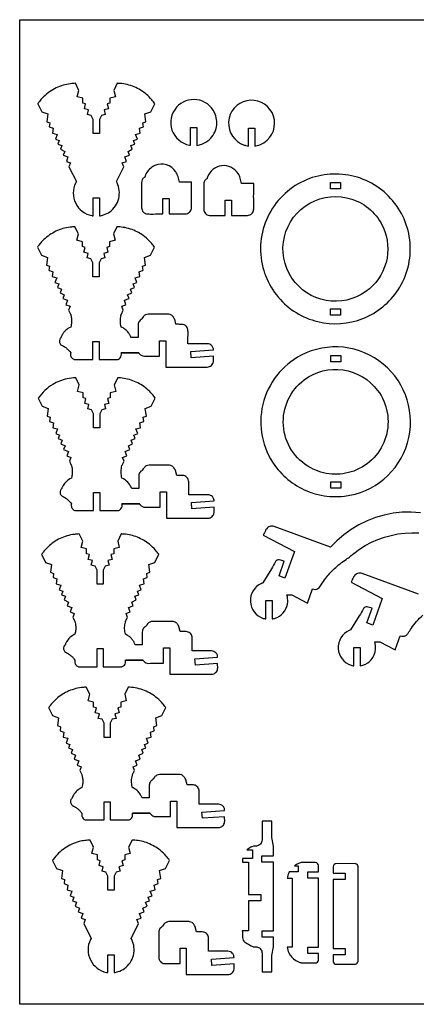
# Model space of a CAD drawing. Extents: x -398 to 473, y -287 to 185.
# Tile 1 of 3: x -398 to -208, y -287 to 185. Entities that reach past the tile are written whole.
import ezdxf

# ---------------------------------------------------------------- set-up
doc = ezdxf.new("R2010")
doc.units = 0
doc.header["$MEASUREMENT"] = 0
doc.layers.get('0').update_dxf_attribs({"linetype": 'CONTINUOUS'})
doc.layers.add('SECTIONCUTEDGES', color=18, linetype='CONTINUOUS')

msp = doc.modelspace()

# ---------------------------------------------------------------- linework, layer by layer
msp.add_lwpolyline([(472.58, -286.65), (-397.51, -286.65), (-397.51, 184.99), (472.58, 184.99)], close=True)
at = {"layer": 'SECTIONCUTEDGES'}
for points in [[(-362.3, 91.02), (-362.3, 99.59), (-359.3, 99.59), (-359.3, 91.02, 0.035031), (-357.34, 91.49, 0.079578), (-354.34, 93, 0.177317), (-350.09, 99.29, 0.17737), (-350.9, 106.83), (-351.22, 107.43), (-347.7, 114.56), (-348.38, 116.41), (-346.42, 117.14), (-347.21, 119.27), (-344.96, 120.1), (-345.62, 121.89), (-343.57, 122.9), (-344.24, 124.69), (-342.34, 125.39), (-342.98, 127.11), (-341.15, 127.79), (-341.99, 130.05), (-339.76, 130.61), (-340.08, 132.98), (-338.25, 133.66), (-338.51, 135.58), (-337.03, 136.13), (-337.54, 139.85), (-334.66, 140.92), (-332.76, 144.76, 0.016698), (-334.19, 146.6, 0.043492), (-336.78, 149.21, 0.077496), (-342.7, 152.81, 0.077508), (-349.43, 154.44, 0.010997), (-350.09, 154.48, -0.003666), (-350.75, 154.51), (-352.42, 151.13), (-351.63, 148.03), (-354.29, 147.36), (-354.29, 144.96), (-355.64, 144.62), (-355.05, 142.26), (-357.06, 141.75), (-356.51, 139.59), (-358.36, 139.12), (-359.3, 137.23), (-359.3, 130.49), (-362.3, 130.49), (-362.3, 137.23), (-363.23, 139.12), (-365.08, 139.59), (-364.53, 141.75), (-366.55, 142.26), (-365.95, 144.62), (-367.31, 144.96), (-367.31, 147.36), (-369.96, 148.03), (-369.17, 151.13), (-370.85, 154.51, 0.015709), (-373.17, 154.31, 0.042831), (-376.68, 153.59, 0.082017), (-383.2, 150.43, 0.080336), (-388.49, 145.25, 0.007539), (-388.67, 145.01, -0.002513), (-388.84, 144.76), (-386.94, 140.92), (-384.06, 139.85), (-384.57, 136.13), (-383.08, 135.58), (-383.35, 133.66), (-381.51, 132.98), (-381.84, 130.61), (-379.6, 130.05), (-380.44, 127.79), (-378.62, 127.11), (-379.26, 125.39), (-377.36, 124.69), (-378.02, 122.9), (-375.97, 121.89), (-376.64, 120.1), (-374.39, 119.27), (-375.17, 117.14), (-373.21, 116.41), (-373.9, 114.56), (-370.37, 107.43), (-370.69, 106.83, 0.232949), (-370.7, 97.08, 0.232949), (-362.97, 91.13, 0.011595), (-362.64, 91.07, -0.003865)], [(-315.63, 124.78), (-315.63, 133.36), (-312.63, 133.36), (-312.63, 124.78, 0.047597), (-310.25, 125.4, 0.100184), (-306.61, 127.64, 0.160083), (-303.28, 133.68, 0.160346), (-304.19, 140.51, 0.250499), (-312.6, 146.64, 0.250445), (-322.37, 143.05, 0.27053), (-324.57, 132.15, 0.270621), (-316.16, 124.87, 0.009062), (-315.89, 124.82, -0.003021)], [(-287.93, 124.47), (-287.93, 133.04), (-284.93, 133.04), (-284.93, 124.47, 0.047597), (-282.55, 125.09, 0.100184), (-278.91, 127.32, 0.760738), (-288.74, 146.19, 0.761228), (-290.01, 124.96, 0.024169), (-289.13, 124.7, 0.017962)], [(-328.92, 91.94), (-328.92, 99.32), (-325.92, 99.32), (-325.92, 91.94, -0.001261), (-319.76, 91.92, 0.007568), (-318.22, 91.94, 0.17911), (-316.2, 92.74, 0.186027), (-315.25, 94.62, 0.012625), (-315.24, 94.72, 0.006307), (-315.23, 94.92, 0.00914), (-315.22, 97.37, -0.008036), (-315.17, 107.16), (-321, 107.16, 0.003437), (-321.67, 109.78, 0.080686), (-322.7, 112.09, 0.363611), (-332.79, 115.13, 0.187458), (-337.11, 110.89, 0.018465), (-337.27, 110.49, 0.013194), (-337.47, 109.91, 0.057236), (-337.5, 109.74, -0.140672), (-337.56, 109.57, -0.134911), (-337.7, 109.46, 0.061956), (-337.99, 109.29, 0.116179), (-338.8, 108.3, 0.105792), (-339.14, 106.93), (-339.14, 94.92, 0.17911), (-338.33, 92.9, 0.186027), (-336.46, 91.95, 0.012625), (-336.35, 91.94, 0.006307), (-336.15, 91.94, 0.008514), (-333.62, 91.91, -0.002207)], [(-299.12, 91.22), (-299.12, 98.61), (-296.12, 98.61), (-296.12, 91.22, -0.001261), (-289.97, 91.21, 0.007568), (-288.43, 91.22, 0.17911), (-286.4, 92.03, 0.186027), (-285.45, 93.9, 0.012625), (-285.45, 94.01, 0.006307), (-285.44, 94.21, 0.00914), (-285.42, 96.66, -0.008036), (-285.38, 106.45), (-291.2, 106.45, 0.002778), (-291.88, 109.08, 0.080686), (-292.91, 111.37, 0.286261), (-300.81, 115.02, 0.286452), (-307.56, 109.53, 0.036637), (-307.71, 108.98, -0.114416), (-307.76, 108.86, -0.116624), (-307.9, 108.74, 0.081245), (-308.48, 108.32, 0.097719), (-309.09, 107.4, 0.089338), (-309.34, 106.22), (-309.34, 94.21, 0.17911), (-308.54, 92.19, 0.186027), (-306.66, 91.24, 0.012625), (-306.56, 91.23, 0.006307), (-306.36, 91.22, 0.008514), (-303.82, 91.2, -0.002207)], [(-279.79, 62.41, 0.083187), (-273.56, 51.96, 0.15872), (-254.77, 40.37, 0.155063), (-233.08, 41.88, 0.155089), (-216.23, 55.64, 0.166511), (-210.54, 78.13, 0.16632), (-219.83, 99.42, 0.164857), (-240.03, 110.52, 0.165101), (-262.78, 107.06, 0.174897), (-279.32, 89.16, 0.174968), (-280.62, 64.84, 0.009023), (-280.19, 63.52, 0.010489)], [(-267.1, 61.18, -0.439479), (-258.53, 97.13, -0.439058), (-223.4, 85.54, -0.174074), (-222.05, 68.66, -0.173675), (-231.75, 54.74, -0.202252), (-250.76, 50.51, -0.201817)], [(-348.87, 25.42), (-340.45, 25.41, -0.159762), (-340.37, 25.32, 0.066488), (-340.13, 24.93, 0.224273), (-337.8, 23.84, -0.000395), (-330.59, 23.85), (-330.59, 31.23), (-327.59, 31.23), (-327.59, 18.58), (-307.7, 18.58, 0.17911), (-305.67, 19.39, 0.186027), (-304.72, 21.27, 0.031019), (-304.69, 22.15, -0.005772), (-304.71, 23.79), (-315.37, 23.01), (-315.59, 26.02), (-304.71, 26.82, 0.052573), (-304.85, 27.68, 0.128734), (-305.56, 28.9, 0.098804), (-306.47, 29.51, 0.090544), (-307.64, 29.76), (-316.9, 29.76, -0.002036), (-316.89, 33.83, 0.007854), (-316.9, 36.03, 0.165437), (-317.61, 37.95, 0.175912), (-319.26, 38.95, 0.045646), (-320.31, 39.06, 0.003185), (-322.67, 39.07), (-323.27, 41.48, 0.035592), (-323.36, 41.67, 0.008238), (-323.85, 42.47, 0.105793), (-324.82, 43.47, 0.114267), (-326.03, 43.92, 0.016414), (-326.17, 43.94, 0.008238), (-326.43, 43.95), (-335.91, 43.95, 0.110419), (-337.25, 43.61, 0.110418), (-338.32, 42.73, 0.022316), (-339.03, 41.72, -0.059806), (-339.23, 41.48, -0.058444), (-339.43, 41.33, 0.099091), (-340.2, 40.65, 0.081372), (-340.63, 39.84, 0.073068), (-340.81, 38.84, 0.009886), (-340.83, 37.63, -0.001648), (-340.81, 32.77), (-344.21, 32.77, 0.019577), (-344.78, 33.98, 0.043762), (-345.47, 35.07, 0.056859), (-346.79, 36.45, 0.05369), (-348.47, 37.56, 0.039391), (-348.8, 37.7, -0.141623), (-348.87, 37.75), (-349.06, 38.52, -0.054644), (-349.3, 40.93, -0.056928), (-349.01, 43.23, -0.006856), (-348.86, 43.83, -0.024199), (-348.8, 44), (-347.88, 45.87), (-348.56, 47.72), (-346.6, 48.45), (-347.39, 50.57), (-345.14, 51.41), (-345.8, 53.19), (-343.75, 54.2), (-344.42, 55.99), (-342.52, 56.7), (-343.16, 58.42), (-341.33, 59.09), (-342.17, 61.35), (-339.94, 61.92), (-340.26, 64.28), (-338.43, 64.96), (-338.69, 66.88), (-337.21, 67.44), (-337.72, 71.15), (-334.84, 72.22), (-332.94, 76.06, 0.016698), (-334.37, 77.91, 0.043491), (-336.96, 80.51, 0.077496), (-342.88, 84.11, 0.077508), (-349.61, 85.74, 0.010997), (-350.27, 85.78, -0.003666), (-350.93, 85.81), (-352.6, 82.44), (-351.81, 79.33), (-354.47, 78.66), (-354.47, 76.27), (-355.82, 75.92), (-355.23, 73.57), (-357.24, 73.06), (-356.69, 70.9), (-358.54, 70.43), (-359.48, 68.54), (-359.48, 61.79), (-362.48, 61.79), (-362.48, 68.54), (-363.41, 70.43), (-365.26, 70.9), (-364.71, 73.06), (-366.73, 73.57), (-366.13, 75.92), (-367.49, 76.27), (-367.49, 78.66), (-370.14, 79.33), (-369.35, 82.44), (-371.03, 85.81, 0.015709), (-373.35, 85.62, 0.042831), (-376.86, 84.9, 0.078645), (-383.21, 81.87, 0.078653), (-388.31, 77.04, 0.010048), (-388.67, 76.55, -0.003349), (-389.02, 76.06), (-387.12, 72.22), (-384.24, 71.15), (-384.75, 67.44), (-383.26, 66.88), (-383.53, 64.96), (-381.69, 64.28), (-382.02, 61.92), (-379.78, 61.35), (-380.62, 59.09), (-378.8, 58.42), (-379.44, 56.7), (-377.54, 55.99), (-378.2, 54.2), (-376.15, 53.19), (-376.82, 51.41), (-374.57, 50.57), (-375.35, 48.45), (-373.39, 47.72), (-374.08, 45.87), (-373.15, 44, -0.036497), (-372.97, 43.39, -0.035573), (-372.7, 41.67, -0.036385), (-372.68, 40.09, -0.0364), (-372.89, 38.52), (-373.08, 37.75), (-373.87, 37.35, 0.075892), (-375.92, 35.74, 0.075892), (-377.4, 33.58, 0.038064), (-377.61, 33.05, -0.074201), (-377.74, 32.77, -0.053422), (-377.87, 32.62, 0.096755), (-378.32, 31.97, 0.145353), (-378.5, 30.64, 0.145421), (-377.92, 29.43, 0.10301), (-377.51, 29.13, -0.049055), (-375.75, 28.12, -0.034046), (-374.58, 27.15, -0.034058), (-373.54, 26.03), (-373.08, 25.42, -0.13896), (-373.09, 25.31, 0.06537), (-373.18, 24.91, 0.165435), (-372.8, 23.33, 0.165462), (-371.53, 22.31, 0.012695), (-371.35, 22.24, 0.03751), (-371.29, 22.23), (-362.48, 22.23), (-362.48, 30.9), (-359.48, 30.9), (-359.48, 22.23), (-350.67, 22.23, 0.089286), (-350.14, 22.41, 0.087241), (-349.38, 23.02, 0.127053), (-348.85, 24.09, 0.114164), (-348.87, 25.42), (-340.45, 25.41)], [(-275.27, -28.57, 0.073328), (-268.01, -36.04, 0.072163), (-258.78, -41.19, 0.043335), (-253.13, -42.81, 0.077023), (-242, -43.23, 0.300807), (-211.78, -17.77, 0.30038), (-223.36, 20.05, 0.14707), (-242.39, 28.05, 0.147132), (-262.66, 24.23, 0.217851), (-281.06, 0.69, 0.218138)], [(-258.13, -29.69, -0.255596), (-271.2, -9.43, -0.255597), (-261.19, 12.5, -0.199106), (-242.59, 17.23, -0.198719), (-226.06, 7.4, -0.237123), (-222.1, -14.77, -0.236962), (-237.54, -31.19, -0.106383), (-248.01, -32.66, -0.106542)], [(-348.51, -46.95), (-340.09, -46.95, -0.159762), (-340.02, -47.04, 0.066488), (-339.77, -47.43, 0.224273), (-337.45, -48.52, -0.000395), (-330.23, -48.52), (-330.23, -41.13), (-327.23, -41.13), (-327.23, -53.78), (-307.34, -53.78, 0.17911), (-305.32, -52.97, 0.186027), (-304.37, -51.1, 0.031019), (-304.33, -50.21, -0.005772), (-304.35, -48.58), (-315.01, -49.36), (-315.23, -46.34), (-304.35, -45.54, 0.052573), (-304.5, -44.68, 0.128734), (-305.2, -43.46, 0.098804), (-306.11, -42.85, 0.090544), (-307.28, -42.6), (-316.55, -42.6, -0.002036), (-316.53, -38.53, 0.007854), (-316.55, -36.34, 0.165437), (-317.25, -34.42, 0.175912), (-318.91, -33.42, 0.045646), (-319.96, -33.31, 0.003185), (-322.31, -33.29), (-322.91, -30.88, 0.035592), (-323.01, -30.69, 0.008238), (-323.49, -29.89, 0.105793), (-324.47, -28.89, 0.114267), (-325.68, -28.44, 0.016414), (-325.81, -28.43, 0.008238), (-326.07, -28.41), (-335.55, -28.41, 0.110419), (-336.89, -28.76, 0.110418), (-337.96, -29.64, 0.022316), (-338.68, -30.65, -0.059806), (-338.87, -30.88, -0.058444), (-339.08, -31.04, 0.099091), (-339.85, -31.71, 0.081372), (-340.27, -32.52, 0.073068), (-340.45, -33.52, 0.009886), (-340.47, -34.74, -0.001648), (-340.45, -39.6), (-343.86, -39.6, 0.068897), (-345.17, -37.25, 0.102144), (-347.72, -35.01), (-348.51, -34.61), (-348.71, -33.84, -0.059229), (-348.93, -31.34, -0.056927), (-348.56, -28.75, -0.006856), (-348.48, -28.45, -0.021913), (-348.45, -28.36), (-347.52, -26.5), (-348.21, -24.65), (-346.25, -23.92), (-347.03, -21.79), (-344.78, -20.96), (-345.44, -19.17), (-343.4, -18.16), (-344.06, -16.37), (-342.16, -15.67), (-342.8, -13.95), (-340.98, -13.27), (-341.82, -11.01), (-339.58, -10.45), (-339.91, -8.08), (-338.07, -7.4), (-338.34, -5.48), (-336.85, -4.93), (-337.36, -1.21), (-334.48, -0.14), (-332.58, 3.7, 0.016698), (-334.02, 5.54, 0.043491), (-336.6, 8.15, 0.077496), (-342.52, 11.75, 0.077508), (-349.25, 13.38, 0.010997), (-349.91, 13.42, -0.003666), (-350.57, 13.45), (-352.24, 10.07), (-351.46, 6.97), (-354.11, 6.3), (-354.11, 3.9), (-355.47, 3.56), (-354.87, 1.2), (-356.89, 0.69), (-356.34, -1.47), (-358.19, -1.94), (-359.12, -3.83), (-359.12, -10.57), (-362.12, -10.57), (-362.12, -3.83), (-363.06, -1.94), (-364.91, -1.47), (-364.36, 0.69), (-366.37, 1.2), (-365.78, 3.56), (-367.13, 3.9), (-367.13, 6.3), (-369.79, 6.97), (-369, 10.07), (-370.67, 13.45, 0.041478), (-374.83, 12.94, 0.08461), (-381.71, 10.25, 0.053235), (-385.42, 7.43, 0.050197), (-388.66, 3.7), (-386.76, -0.14), (-383.88, -1.21), (-384.39, -4.93), (-382.91, -5.48), (-383.17, -7.4), (-381.34, -8.08), (-381.66, -10.45), (-379.43, -11.01), (-380.27, -13.27), (-378.44, -13.95), (-379.08, -15.67), (-377.18, -16.37), (-377.85, -18.16), (-375.8, -19.17), (-376.46, -20.96), (-374.21, -21.79), (-375, -23.92), (-373.03, -24.65), (-373.72, -26.5), (-372.8, -28.36, -0.036497), (-372.61, -28.97, -0.035573), (-372.34, -30.69, -0.036385), (-372.32, -32.28, -0.0364), (-372.54, -33.84), (-372.73, -34.61), (-373.52, -35.01, 0.075892), (-375.57, -36.63, 0.075892), (-377.04, -38.78, 0.038064), (-377.25, -39.32, -0.074201), (-377.39, -39.6, -0.053422), (-377.51, -39.75, 0.096755), (-377.96, -40.39, 0.145353), (-378.14, -41.72, 0.145421), (-377.56, -42.93, 0.10301), (-377.15, -43.23, -0.049055), (-375.4, -44.24, -0.034046), (-374.22, -45.21, -0.034058), (-373.19, -46.33), (-372.73, -46.95, -0.13896), (-372.74, -47.05, 0.06537), (-372.83, -47.45, 0.165435), (-372.45, -49.03, 0.165462), (-371.18, -50.06, 0.012695), (-371, -50.12, 0.03751), (-370.93, -50.13), (-362.12, -50.13), (-362.12, -41.46), (-359.12, -41.46), (-359.12, -50.13), (-350.31, -50.13, 0.089286), (-349.78, -49.95, 0.087241), (-349.03, -49.34, 0.127053), (-348.49, -48.27, 0.114164), (-348.51, -46.95), (-340.09, -46.95)], [(-346.85, -121.74), (-338.43, -121.75, -0.159762), (-338.35, -121.84, 0.066488), (-338.11, -122.23, 0.224273), (-335.78, -123.32, -0.000395), (-328.57, -123.31), (-328.57, -115.93), (-325.57, -115.93), (-325.57, -128.58), (-305.68, -128.58, 0.17911), (-303.65, -127.77, 0.186027), (-302.7, -125.89, 0.031019), (-302.67, -125.01, -0.005772), (-302.69, -123.37), (-313.35, -124.15), (-313.57, -121.14), (-302.69, -120.34, 0.052573), (-302.83, -119.48, 0.128734), (-303.54, -118.26, 0.098804), (-304.45, -117.65, 0.090544), (-305.62, -117.4), (-314.89, -117.4, -0.002036), (-314.87, -113.33, 0.007854), (-314.89, -111.13, 0.165437), (-315.59, -109.21, 0.175912), (-317.24, -108.21, 0.045646), (-318.29, -108.1, 0.003185), (-320.65, -108.09), (-321.25, -105.68, 0.035592), (-321.35, -105.49, 0.008238), (-321.83, -104.69, 0.105793), (-322.8, -103.69, 0.114267), (-324.02, -103.24, 0.016414), (-324.15, -103.22, 0.008238), (-324.41, -103.21), (-333.89, -103.21, 0.110419), (-335.23, -103.55, 0.110418), (-336.3, -104.43, 0.022316), (-337.01, -105.44, -0.059806), (-337.21, -105.68, -0.058444), (-337.42, -105.83, 0.099091), (-338.18, -106.51, 0.081372), (-338.61, -107.32, 0.073068), (-338.79, -108.32, 0.009886), (-338.81, -109.53, -0.001648), (-338.79, -114.39), (-342.2, -114.39, 0.019577), (-342.76, -113.18, 0.043762), (-343.45, -112.09, 0.050471), (-344.64, -110.81, 0.05052), (-346.06, -109.81), (-346.85, -109.41), (-347.04, -108.64, -0.059229), (-347.27, -106.13, -0.056927), (-346.89, -103.54, -0.006856), (-346.81, -103.25, -0.021913), (-346.78, -103.16), (-345.86, -101.29), (-346.55, -99.44), (-344.58, -98.71), (-345.37, -96.59), (-343.12, -95.75), (-343.78, -93.97), (-341.73, -92.96), (-342.4, -91.17), (-340.5, -90.46), (-341.14, -88.74), (-339.31, -88.07), (-340.15, -85.81), (-337.92, -85.24), (-338.24, -82.88), (-336.41, -82.2), (-336.67, -80.28), (-335.19, -79.72), (-335.7, -76.01), (-332.82, -74.94), (-330.92, -71.1, 0.019036), (-332.49, -69.1, 0.047844), (-335.4, -66.27, 0.074136), (-341.14, -62.93, 0.074149), (-347.59, -61.42, 0.010997), (-348.25, -61.38, -0.003666), (-348.91, -61.35), (-350.58, -64.72), (-349.79, -67.83), (-352.45, -68.5), (-352.45, -70.89), (-353.81, -71.24), (-353.21, -73.59), (-355.22, -74.1), (-354.67, -76.26), (-356.52, -76.73), (-357.46, -78.62), (-357.46, -85.37), (-360.46, -85.37), (-360.46, -78.62), (-361.39, -76.73), (-363.24, -76.26), (-362.69, -74.1), (-364.71, -73.59), (-364.11, -71.24), (-365.47, -70.89), (-365.47, -68.5), (-368.12, -67.83), (-367.34, -64.72), (-369.01, -61.35, 0.015709), (-371.33, -61.54, 0.042831), (-374.84, -62.26, 0.078645), (-381.19, -65.29, 0.078653), (-386.29, -70.12, 0.010048), (-386.65, -70.61, -0.003349), (-387, -71.1), (-385.1, -74.94), (-382.22, -76.01), (-382.73, -79.72), (-381.24, -80.28), (-381.51, -82.2), (-379.67, -82.88), (-380, -85.24), (-377.76, -85.81), (-378.6, -88.07), (-376.78, -88.74), (-377.42, -90.46), (-375.52, -91.17), (-376.18, -92.96), (-374.14, -93.97), (-374.8, -95.75), (-372.55, -96.59), (-373.34, -98.71), (-371.37, -99.44), (-372.06, -101.29), (-371.13, -103.16, -0.040165), (-370.94, -103.8, -0.020539), (-370.72, -105.1, -0.043212), (-370.64, -106.83, -0.04095), (-370.87, -108.64), (-371.07, -109.41), (-371.86, -109.81, 0.075892), (-373.95, -111.46, 0.079074), (-375.38, -113.58, 0.032838), (-375.59, -114.11, -0.072134), (-375.72, -114.39, -0.053422), (-375.85, -114.54, 0.096755), (-376.3, -115.19, 0.145353), (-376.48, -116.52, 0.145421), (-375.9, -117.73, 0.10301), (-375.49, -118.03, -0.049055), (-373.73, -119.04, -0.034046), (-372.56, -120.01, -0.034058), (-371.53, -121.13), (-371.07, -121.74, -0.13896), (-371.07, -121.85, 0.06537), (-371.16, -122.25, 0.165435), (-370.78, -123.83, 0.165462), (-369.51, -124.85, 0.012695), (-369.33, -124.92, 0.03751), (-369.27, -124.93), (-360.46, -124.93), (-360.46, -116.26), (-357.46, -116.26), (-357.46, -124.93), (-348.65, -124.93, 0.089286), (-348.12, -124.75, 0.087241), (-347.36, -124.14, 0.127053), (-346.83, -123.07, 0.114164), (-346.85, -121.74), (-338.43, -121.75)], [(-343.5, -195.15), (-335.08, -195.16, -0.159762), (-335, -195.24, 0.066488), (-334.76, -195.63, 0.224273), (-332.44, -196.73, -0.000395), (-325.22, -196.72), (-325.22, -189.34), (-322.22, -189.34), (-322.22, -201.98), (-302.33, -201.98, 0.17911), (-300.31, -201.18, 0.186027), (-299.36, -199.3, 0.031019), (-299.32, -198.42, -0.005772), (-299.34, -196.78), (-310, -197.56), (-310.22, -194.54), (-299.34, -193.75, 0.052573), (-299.48, -192.89, 0.128734), (-300.19, -191.67, 0.098804), (-301.1, -191.06, 0.090544), (-302.27, -190.8), (-311.54, -190.8, -0.002036), (-311.52, -186.73, 0.007854), (-311.54, -184.54, 0.165437), (-312.24, -182.62, 0.175912), (-313.9, -181.62, 0.045646), (-314.94, -181.51, 0.003185), (-317.3, -181.5), (-317.9, -179.09, 0.035592), (-318, -178.89, 0.008238), (-318.48, -178.1, 0.105793), (-319.46, -177.1, 0.114267), (-320.67, -176.64, 0.016414), (-320.8, -176.63, 0.008238), (-321.06, -176.62), (-330.54, -176.62, 0.110419), (-331.88, -176.96, 0.110418), (-332.95, -177.84, 0.022316), (-333.67, -178.85, -0.059806), (-333.86, -179.09, -0.058444), (-334.07, -179.24, 0.099091), (-334.83, -179.92, 0.081372), (-335.26, -180.73, 0.073068), (-335.44, -181.73, 0.009886), (-335.46, -182.94, -0.001648), (-335.44, -187.8), (-338.85, -187.8, 0.019577), (-339.42, -186.58, 0.043762), (-340.1, -185.5, 0.056859), (-341.42, -184.12, 0.05369), (-343.1, -183.01, 0.038934), (-343.43, -182.87, -0.138827), (-343.5, -182.82, -0.143099), (-343.56, -182.69, 0.026699), (-343.61, -182.43, -0.061514), (-343.91, -179.69, -0.061514), (-343.55, -176.95, -0.006856), (-343.46, -176.66, -0.021913), (-343.43, -176.57), (-342.51, -174.7), (-343.2, -172.85), (-341.23, -172.12), (-342.02, -170), (-339.77, -169.16), (-340.43, -167.38), (-338.39, -166.36), (-339.05, -164.58), (-337.15, -163.87), (-337.79, -162.15), (-335.97, -161.48), (-336.81, -159.22), (-334.57, -158.65), (-334.89, -156.28), (-333.06, -155.6), (-333.33, -153.69), (-331.84, -153.13), (-332.35, -149.41), (-329.47, -148.34), (-327.57, -144.5, 0.016698), (-329.01, -142.66, 0.043491), (-331.59, -140.06, 0.081186), (-337.74, -136.37, 0.079349), (-344.9, -134.78, 0.008253), (-345.23, -134.76, -0.002751), (-345.56, -134.75), (-347.23, -138.13), (-346.45, -141.23), (-349.1, -141.91), (-349.1, -144.3), (-350.46, -144.65), (-349.86, -147), (-351.87, -147.51), (-351.33, -149.67), (-353.18, -150.14), (-354.11, -152.03), (-354.11, -158.78), (-357.11, -158.78), (-357.11, -152.03), (-358.05, -150.14), (-359.89, -149.67), (-359.35, -147.51), (-361.36, -147), (-360.76, -144.65), (-362.12, -144.3), (-362.12, -141.91), (-364.77, -141.23), (-363.99, -138.13), (-365.66, -134.75, 0.015709), (-367.98, -134.95, 0.042831), (-371.49, -135.67, 0.078645), (-377.84, -138.69, 0.078653), (-382.94, -143.53, 0.010048), (-383.3, -144.01, -0.003349), (-383.65, -144.5), (-381.75, -148.34), (-378.87, -149.41), (-379.38, -153.13), (-377.9, -153.69), (-378.16, -155.6), (-376.33, -156.28), (-376.65, -158.65), (-374.42, -159.22), (-375.25, -161.48), (-373.43, -162.15), (-374.07, -163.87), (-372.17, -164.58), (-372.84, -166.36), (-370.79, -167.38), (-371.45, -169.16), (-369.2, -170), (-369.99, -172.12), (-368.02, -172.85), (-368.71, -174.7), (-367.79, -176.57, -0.034209), (-367.6, -177.19, -0.035573), (-367.33, -178.9, -0.036385), (-367.31, -180.48, -0.0364), (-367.53, -182.05), (-367.72, -182.82), (-368.51, -183.22, 0.079075), (-370.53, -184.79, 0.075892), (-372.03, -186.99, 0.038064), (-372.24, -187.52, -0.074201), (-372.37, -187.8, -0.053422), (-372.5, -187.95, 0.096755), (-372.95, -188.6, 0.145353), (-373.13, -189.93, 0.145421), (-372.55, -191.14, 0.10301), (-372.14, -191.44, -0.049055), (-370.39, -192.45, -0.034046), (-369.21, -193.42, -0.034058), (-368.18, -194.54), (-367.72, -195.15, -0.13896), (-367.73, -195.26, 0.06537), (-367.82, -195.66, 0.165435), (-367.43, -197.24, 0.165462), (-366.17, -198.26, 0.012695), (-365.98, -198.32, 0.03751), (-365.92, -198.34), (-357.11, -198.34), (-357.11, -189.67), (-354.11, -189.67), (-354.11, -198.34), (-345.3, -198.34, 0.089286), (-344.77, -198.16, 0.087241), (-344.02, -197.55, 0.127053), (-343.48, -196.48, 0.114164), (-343.5, -195.15), (-335.08, -195.16)], [(-281.41, -271.06), (-276.71, -271.06), (-276.71, -263.3), (-276.01, -259.11), (-276.01, -254.52), (-281.42, -254.52), (-281.42, -251.52), (-276.01, -251.52), (-276.01, -218.52), (-281.49, -218.52), (-281.49, -215.52), (-276.01, -215.52), (-276.01, -210.92), (-276.71, -206.74), (-276.71, -198.97), (-281.41, -198.97, 0.001261), (-281.39, -206.09, -0.007568), (-281.41, -207.87, -0.17911), (-282.24, -209.96, -0.190362), (-284.15, -210.9, -0.033122), (-284.9, -210.91, 0.112791), (-286.26, -211.16, 0.035463), (-286.78, -211.42, -0.001981), (-288.77, -212.61), (-286.01, -212.61), (-286.01, -216.87), (-290.79, -216.87), (-290.79, -218.52), (-287.92, -218.52), (-287.92, -234.1), (-281.96, -234.1), (-281.96, -237.1), (-287.92, -237.1), (-287.92, -251.52), (-290.89, -251.52, -0.000535), (-290.8, -254.57, 0.224441), (-289.61, -256.89, 0.01549), (-289.51, -256.97, 0.007773), (-289.3, -257.11), (-286.63, -258.69, 0.058554), (-285.89, -258.99, 0.056427), (-285.07, -259.11, 0.003925), (-284.2, -259.14, -0.068856), (-283.55, -259.25, -0.160158), (-282.04, -260.33, -0.153454), (-281.41, -262.16, -0.007568), (-281.39, -263.94, 0.001261)], [(-355.24, -271.46), (-355.24, -262.89), (-352.24, -262.89), (-352.24, -271.46, 0.035031), (-350.29, -270.99, 0.079578), (-347.29, -269.48, 0.177317), (-343.03, -263.19, 0.17737), (-343.85, -255.65), (-344.17, -255.05), (-340.64, -247.92), (-341.33, -246.07), (-339.36, -245.34), (-340.15, -243.21), (-337.9, -242.38), (-338.56, -240.59), (-336.52, -239.58), (-337.18, -237.79), (-335.28, -237.09), (-335.92, -235.37), (-334.1, -234.69), (-334.94, -232.43), (-332.7, -231.87), (-333.03, -229.5), (-331.19, -228.82), (-331.46, -226.9), (-329.97, -226.35), (-330.48, -222.63), (-327.6, -221.56), (-325.7, -217.72, 0.018535), (-327.3, -215.68, 0.050019), (-330.19, -212.89, 0.072457), (-336.07, -209.5, 0.075989), (-342.37, -208.04, 0.008253), (-343.03, -208, -0.002751), (-343.69, -207.97), (-345.36, -211.35), (-344.58, -214.45), (-347.23, -215.12), (-347.23, -217.52), (-348.59, -217.86), (-347.99, -220.22), (-350.01, -220.73), (-349.46, -222.89), (-351.31, -223.36), (-352.24, -225.25), (-352.24, -231.99), (-355.24, -231.99), (-355.24, -225.25), (-356.18, -223.36), (-358.03, -222.89), (-357.48, -220.73), (-359.49, -220.22), (-358.9, -217.86), (-360.25, -217.52), (-360.25, -215.12), (-362.91, -214.45), (-362.12, -211.35), (-363.79, -207.97, 0.017545), (-366.34, -208.2, 0.033678), (-368.99, -208.71, 0.085695), (-375.88, -211.86, 0.084012), (-381.43, -217.23, 0.007539), (-381.61, -217.47, -0.002513), (-381.78, -217.72), (-379.88, -221.56), (-377, -222.63), (-377.51, -226.35), (-376.03, -226.9), (-376.29, -228.82), (-374.46, -229.5), (-374.78, -231.87), (-372.55, -232.43), (-373.39, -234.69), (-371.56, -235.37), (-372.2, -237.09), (-370.3, -237.79), (-370.97, -239.58), (-368.92, -240.59), (-369.58, -242.38), (-367.33, -243.21), (-368.12, -245.34), (-366.15, -246.07), (-366.84, -247.92), (-363.31, -255.05), (-363.64, -255.65, 0.232949), (-363.64, -265.4, 0.232949), (-355.92, -271.35, 0.011595), (-355.58, -271.41, -0.003865)], [(-254.41, -262.27), (-259.48, -262.27), (-259.48, -259.27), (-254.41, -259.27), (-254.41, -226.27), (-259.48, -226.27), (-259.48, -223.27), (-254.41, -223.27, -0.004396), (-254.39, -221.25, 0.016956), (-254.41, -220.16, 0.172664), (-254.83, -219.14, 0.185957), (-255.75, -218.68), (-261.9, -218.67, 0.039297), (-262.64, -218.78, 0.048339), (-264.34, -219.36, 0.026369), (-264.94, -219.67, 0.015667), (-265.89, -220.27), (-264.14, -220.27), (-264.14, -223.27), (-268.45, -223.27, 0.037764), (-269.03, -224.79, 0.040574), (-269.34, -226.27), (-267.04, -226.27), (-267.04, -259.27), (-269.34, -259.27, 0.074465), (-268.58, -261.96, 0.149358), (-265.3, -265.67, 0.041924), (-264.02, -266.31, 0.041974), (-262.65, -266.74, 0.010642), (-262.16, -266.83, 0.021606), (-261.92, -266.86), (-255.9, -266.86, 0.172664), (-254.88, -266.44, 0.185813), (-254.42, -265.52)], [(-241.64, -262.88), (-247.4, -262.88), (-247.39, -266.13, 0.185813), (-246.92, -267.05, 0.172772), (-245.9, -267.48), (-236.74, -267.47, 0.186011), (-235.82, -267, 0.172664), (-235.4, -265.98), (-235.4, -220.78, 0.159738), (-235.77, -219.81, 0.173262), (-236.59, -219.31, 0.02507), (-236.69, -219.3, 0.012664), (-236.89, -219.28), (-246.06, -219.29, 0.186011), (-246.98, -219.76, 0.172664), (-247.4, -220.78, 0.016956), (-247.42, -221.86, -0.004396), (-247.4, -223.88), (-241.64, -223.88), (-241.64, -226.88), (-247.4, -226.88), (-247.4, -259.88), (-241.64, -259.88)], [(-320.71, -267.15), (-320.71, -259.77), (-317.71, -259.77), (-317.71, -272.42), (-297.81, -272.42, 0.17911), (-295.79, -271.61, 0.186027), (-294.84, -269.73, 0.031019), (-294.81, -268.85, -0.005772), (-294.83, -267.21), (-305.48, -267.99), (-305.71, -264.98), (-294.83, -264.18, 0.052573), (-294.97, -263.32, 0.128734), (-295.68, -262.1, 0.098804), (-296.59, -261.49, 0.090544), (-297.75, -261.24), (-307.02, -261.24, -0.002036), (-307.01, -257.17, 0.007854), (-307.02, -254.97, 0.165437), (-307.73, -253.05, 0.175912), (-309.38, -252.05, 0.045646), (-310.43, -251.94, 0.003185), (-312.79, -251.93), (-313.39, -249.52, 0.035592), (-313.48, -249.33, 0.008238), (-313.97, -248.53, 0.105793), (-314.94, -247.53, 0.114267), (-316.15, -247.08, 0.016414), (-316.28, -247.06, 0.008238), (-316.55, -247.05), (-326.03, -247.05, 0.110419), (-327.37, -247.39, 0.110418), (-328.44, -248.27, 0.022316), (-329.15, -249.28, -0.059806), (-329.35, -249.52, -0.058444), (-329.55, -249.67, 0.099091), (-330.32, -250.35, 0.081372), (-330.75, -251.16, 0.073068), (-330.93, -252.16), (-330.93, -264.17, 0.17911), (-330.12, -266.19, 0.186027), (-328.25, -267.14, 0.012625), (-328.14, -267.15, 0.006307), (-327.94, -267.15, 0.008514), (-325.41, -267.17, -0.002207)]]:
    msp.add_lwpolyline(points, format="xyb", close=True, dxfattribs=at)
for points in [[(-248.65, 106.95), (-243.87, 106.95), (-243.87, 103.95), (-248.65, 103.95)], [(-248.65, 43.48), (-248.65, 46.48), (-243.87, 46.48), (-243.87, 43.48)], [(-248.54, 24.12), (-243.76, 24.12), (-243.76, 21.12), (-248.54, 21.12)], [(-248.54, -39.35), (-248.54, -36.35), (-243.76, -36.35), (-243.76, -39.35)]]:
    msp.add_lwpolyline(points, close=True, dxfattribs=at)
for points in [[(-205.59, -51.17), (-209.94, -50.88), (-214.29, -50.97), (-218.62, -51.43), (-222.89, -52.27), (-227.08, -53.47), (-231.14, -55.04), (-235.05, -56.95), (-238.78, -59.19), (-242.31, -61.75), (-245.59, -64.6, 0.013028), (-246.21, -65.21, -0.002171), (-248.62, -67.73), (-275.57, -57.75, 0.161142), (-277.72, -57.75, 0.167596), (-279.37, -59.01, 0.03262), (-279.7, -59.57, -0.002417), (-280.86, -61.92), (-265.96, -69.79), (-270.5, -82.59), (-273.29, -81.48), (-270.78, -74.41, 0.000984), (-273.24, -73.82, 0.161021), (-274.16, -73.9, 0.167951), (-274.92, -74.59, -0.009744), (-276.93, -78.11), (-281.08, -84.8, -0.104608), (-281.2, -84.87, 0.035992), (-281.75, -85.07, 0.3096), (-287.02, -93.76, 0.310426), (-280.82, -101.77, 0.017896), (-280.33, -101.91, 0.01187), (-279.57, -102.08), (-279.57, -93.24), (-276.57, -93.24), (-276.57, -102.08, 0.023544), (-275.08, -101.68, 0.03569), (-274.14, -101.3, 0.133115), (-270.65, -98.26, 0.130213), (-269.12, -93.78, 0.049199), (-269.16, -92.37, 0.036373), (-269.53, -90.5), (-267.14, -90.5), (-259.69, -94.44), (-257.31, -87.71, 0.10429), (-255.85, -87.88, 0.22206), (-253.68, -86.63, 0.018768), (-253.14, -85.79, -0.030198), (-250.88, -82.46, -0.042786), (-246.76, -77.95, -0.036783), (-241.2, -73.54, -0.013715), (-240.61, -73.16, 0.024577), (-240.03, -72.78, 0.026089), (-239.13, -72.03, -0.020061), (-237.49, -70.63), (-234.79, -68.67), (-231.96, -66.91), (-229.02, -65.35), (-225.97, -64.02), (-222.83, -62.9), (-219.62, -62.01), (-216.35, -61.36), (-213.05, -60.94), (-209.72, -60.76), (-206.39, -60.82)], [(-206.53, -90.21), (-233.48, -80.23, 0.161142), (-235.63, -80.23, 0.167596), (-237.28, -81.49, 0.03262), (-237.61, -82.05, -0.002417), (-238.77, -84.4), (-223.87, -92.27), (-228.41, -105.08), (-231.2, -103.97), (-228.69, -96.89, 0.000984), (-231.15, -96.3, 0.161021), (-232.07, -96.38, 0.167951), (-232.83, -97.07, -0.009744), (-234.84, -100.6), (-238.98, -107.28, -0.104608), (-239.11, -107.35, 0.035992), (-239.66, -107.55, 0.3096), (-244.92, -116.24, 0.310426), (-238.73, -124.26, 0.017896), (-238.23, -124.4, 0.01187), (-237.47, -124.56), (-237.47, -115.73), (-234.47, -115.73), (-234.47, -124.56, 0.020963), (-233.16, -124.22, 0.061647), (-231.32, -123.39, 0.157927), (-227.72, -119.21, 0.157202), (-227.24, -113.7, 0.017201), (-227.34, -113.34, -0.005733), (-227.44, -112.98), (-225.05, -112.98), (-217.6, -116.92), (-215.21, -110.19, 0.09929), (-213.81, -110.37, 0.110758), (-212.59, -110.01, 0.133074), (-211.47, -108.92, -0.017801), (-209.91, -106.47, -0.056835), (-204.49, -100.28, -0.035533)]]:
    msp.add_lwpolyline(points, format="xyb", dxfattribs=at)

doc.saveas('drawing.dxf')
